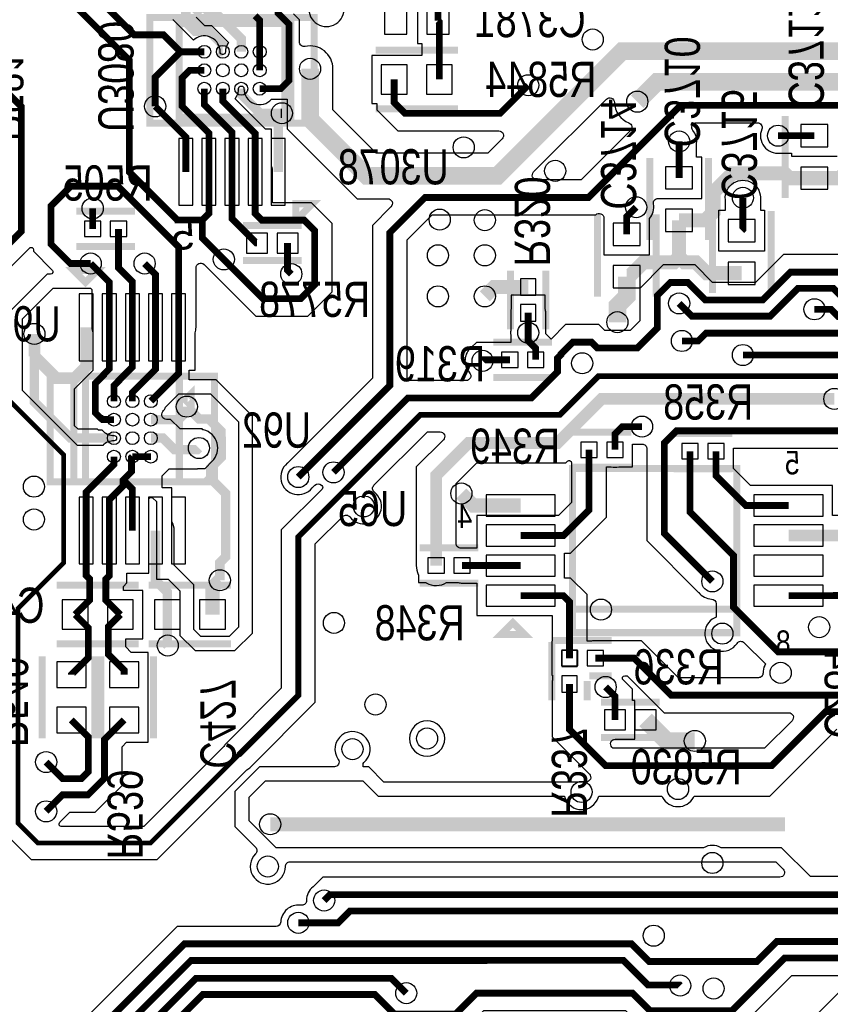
# Model space of a CAD drawing. Extents: x -394 to 5394, y -1015 to 6968.
# Tile 37 of 63: x 1709 to 2401, y 1762 to 2602. Entities that reach past the tile are written whole.
import ezdxf

# ---------------------------------------------------------------- set-up
doc = ezdxf.new("R2010")
doc.units = 0
for name, color, linetype in [('ET_BOTTOM', 1, 'CONTINUOUS'), ('PG_SILKSCREEN_BOTTOM', 2, 'CONTINUOUS'), ('PIN_BOTTOM', 1, 'CONTINUOUS'), ('RD_SILKSCREEN_BOTTOM', 254, 'CONTINUOUS'), ('VC_BOTTOM', 1, 'CONTINUOUS')]:
    doc.layers.add(name, color=color, linetype=linetype)

msp = doc.modelspace()

# ---------------------------------------------------------------- linework, layer by layer
at = {"layer": 'ET_BOTTOM'}
for points, const_width in [([(1846.5218, 2574.5218), (1832.0436, 2589), (1807.0001, 2589), (1746.1, 2649.9001), (1746.1, 2732.4162), (1742, 2736.5162), (1742, 2756)], 5.8), ([(1865.1712, 2431.1312), (1843.8688, 2431.1312), (1803, 2472), (1803, 2567.3154), (1729.9, 2640.4154), (1729.9, 2729.1), (1716, 2743)], 5.8), ([(2066.1102, 2601), (2066.1102, 2623.8899), (2060.1405, 2629.8596), (2060.1405, 2652.278)], 5.8), ([(1882.6108, 2574.5218), (1882.3628, 2574.5218), (1882.3628, 2580.6373), (1871.0001, 2592), (1859.1148, 2592), (1851.1148, 2600), (1851.1148, 2645.3878)], 8), ([(1898.3588, 2574.5218), (1898.3588, 2585.6413), (1870.7998, 2613.2003), (1870.7998, 2645.3878)], 8), ([(1929.8548, 2645.3878), (1929.8548, 2607.283), (1939, 2598.1378), (1939, 2550), (1932.0258, 2543.0258), (1914.1068, 2543.0258)], 5.8), ([(1914.1068, 2574.5218), (1914.1068, 2601.2008), (1910.1698, 2605.1378)], 5.8), ([(2067.2913, 2551), (2067.2913, 2599.8189), (2066.1102, 2601)], 5.8), ([(1639.26, 2575.74), (1639.26, 2559.6), (1645.06, 2553.8), (1684.7162, 2553.8), (1710.8, 2527.7162), (1710.8, 2421.2838), (1664.7162, 2375.2), (1592.0162, 2375.2), (1572.8, 2355.9838), (1572.8, 2326.46), (1587.84, 2311.42)], 5.8), ([(1825, 2528), (1825, 2553), (1846.5218, 2574.5218)], 5.8), ([(1846.5218, 2574.5218), (1866.8628, 2574.5218)], 5.8), ([(1914.1068, 2558.7738), (1914.1068, 2574.5218)], 5.8), ([(2715, 2575), (2223, 2575), (2116.7255, 2468.7255), (2005.2745, 2468.7255), (1957, 2517), (1957, 2560)], 15), ([(4551, 2471), (4459.6, 2379.6), (4136.4, 2379.6), (4108, 2408), (3466, 2408), (3445, 2387), (3369.0001, 2387), (3243.0001, 2513), (3129, 2513), (3067.4, 2574.6), (2776.5999, 2574.6), (2750.9999, 2549), (2253, 2549), (2236, 2532)], 15), ([(1866.8628, 2558.7738), (1854.4628, 2558.7738), (1848, 2552.311), (1848, 2528), (1870.7998, 2505.2002), (1870.7998, 2472.1598)], 5.8), ([(2143, 2546), (2119, 2522), (2038, 2522), (2028.7087, 2531.2913), (2028.7087, 2551)], 5.8), ([(1866.8628, 2543.0258), (1866.8628, 2529.4493), (1890.4848, 2505.8273), (1890.4848, 2472.1598)], 5.8), ([(1882.6108, 2543.0258), (1882.6108, 2532.3893), (1910.1698, 2504.8303), (1910.1698, 2472.1598)], 5.8), ([(1932, 2522.1452), (1914.4808, 2522.1452), (1898.3588, 2538.2672), (1898.3588, 2543.0258)], 8), ([(1825, 2528), (1851.1148, 2501.8852), (1851.1148, 2472.1598)], 5.8), ([(1947, 2212), (2025, 2290), (2025, 2420.3153), (2055.0102, 2450.3255), (2194.3255, 2450.3255), (2272.9, 2528.9), (2633.1, 2528.9), (2642, 2520)], 5.8), ([(1932, 2522.1452), (1929.8548, 2520), (1929.8548, 2472.1598)], 8), ([(1933, 2522.1452), (1932, 2522.1452)], 8), ([(2387, 2503), (2356, 2503)], 5.8), ([(2271.6342, 2467.0608), (2271.6342, 2498.0608)], 5.8), ([(2387, 2466.7796), (2408.5, 2466.7796), (2426.7204, 2485), (2445.2796, 2485), (2463.5, 2466.7796), (2485, 2466.7796)], 12), ([(2387, 2466.7796), (2365.5, 2466.7796), (2361.2796, 2471), (2317.3007, 2471), (2301, 2454.6993), (2301, 2438), (2293.8404, 2430.8404), (2271.6342, 2430.8404)], 12), ([(1865.1712, 2431.1312), (1870.7998, 2436.7598), (1870.7998, 2472.1598)], 5.8), ([(1910.1698, 2472.1598), (1910.1698, 2436.7598), (1915.9296, 2431), (1952, 2431), (1961, 2422), (1961, 2376), (1949, 2364), (1917, 2364), (1883.5, 2397.5)], 5.8), ([(1911.8402, 2411.4848), (1911.3402, 2411.4848), (1890.4848, 2432.3402), (1890.4848, 2472.1598)], 5.8), ([(1770, 2394), (1752.6847, 2394), (1736.1, 2410.5847), (1736.1, 2443.1), (1753, 2460), (1793, 2460), (1844.92, 2408.08), (1844.92, 2339.64)], 5.8), ([(2325, 2422), (2326, 2423), (2326, 2450)], 5.8), ([(1771.68, 2441), (1771.68, 2423.55)], 5.8), ([(2227, 2419), (2227, 2434), (2235, 2442)], 5.8), ([(2271.6342, 2430.8404), (2271.6342, 2399.6342)], 12), ([(1805.55, 2339.64), (1805.55, 2378.45), (1793.72, 2390.28), (1793.72, 2423.55)], 5.8), ([(1865.1712, 2431.1312), (1865.1712, 2415.8288), (1883.5, 2397.5)], 5.8), ([(1937.8244, 2411.4848), (1937.8244, 2388.1756), (1941, 2385)], 5.8), ([(2271.6342, 2399.6342), (2267, 2395), (2241.2204, 2395), (2229, 2382.7796), (2227, 2382.7796)], 12), ([(2271.6342, 2399.6342), (2276.2684, 2395), (2286, 2395), (2295.2204, 2385.7796), (2325, 2385.7796)], 12), ([(1770, 2394), (1785.87, 2378.13), (1785.87, 2339.64)], 5.8), ([(1825.23, 2339.64), (1825.23, 2384.77), (1816, 2394)], 5.8), ([(2271.6342, 2360), (2282.4342, 2349.2), (2349.2, 2349.2), (2372.9, 2372.9), (2403.1, 2372.9), (2413.4204, 2362.5796), (2566.5796, 2362.5796), (2601.5, 2397.5), (2839.5, 2397.5), (3003.7757, 2233.2243), (3162.2243, 2233.2243), (3174, 2245), (3247, 2245), (3265.4, 2263.4), (3457.6, 2263.4), (3497.9, 2223.1)], 5.8), ([(2409.3, 2386.7), (2366.7, 2386.7), (2343, 2363), (2294, 2363), (2279.1, 2377.9), (2264.2197, 2377.9), (2253, 2366.6803), (2253, 2339), (2236, 2322), (2202, 2322), (2197, 2327), (2181, 2327), (2171, 2317), (2171, 2316.3845), (2168, 2313.3845), (2168, 2301.655), (2145.715, 2279.37), (2040.37, 2279.37), (1977, 2216)], 5.8), ([(2227, 2382.7796), (2227, 2366), (2219, 2358), (2219, 2344)], 15), ([(2387, 2355), (2401, 2355), (2407.2204, 2348.7796), (2572.7796, 2348.7796), (2607.7, 2383.7), (2827.3, 2383.7), (2991.5757, 2219.4243), (3174.4243, 2219.4243), (3186, 2231), (3253, 2231), (3271.6, 2249.6), (3451.4, 2249.6), (3491.7, 2209.3), (3561.1315, 2209.3), (3613.7315, 2261.9), (3813.1, 2261.9), (3880, 2195), (4145, 2195), (4250, 2300), (4518, 2300), (4599.665, 2381.665), (4637.5077, 2381.665)], 5.8), ([(2143, 2374.04), (2114.04, 2374.04), (2106, 2366)], 12), ([(2143, 2335), (2143, 2352)], 5.8), ([(1722, 2315), (1740.7574, 2296.2426), (1756.2426, 2296.2426), (1766.18, 2306.18), (1766.18, 2339.64)], 10), ([(1785.87, 2339.64), (1785.87, 2304.24), (1781, 2299.37), (1781, 2299), (1774, 2292), (1774, 2266.7), (1778.7, 2262), (1779, 2262), (1780, 2261), (1784, 2261), (1784.1, 2260.9), (1789.8, 2260.9)], 5.8), ([(1789.8, 2276.65), (1789.8, 2289.8), (1794, 2294), (1794, 2294.2), (1805.55, 2305.75), (1805.55, 2339.64)], 5.8), ([(1825.23, 2339.64), (1825.23, 2303.82), (1805.55, 2284.14), (1805.55, 2276.65)], 5.8), ([(1844.92, 2339.64), (1844.92, 2300.27), (1821.3, 2276.65)], 5.8), ([(1722, 2315), (1722, 2334)], 10), ([(2149.36, 2311.93), (2149.36, 2321.64), (2143, 2328), (2143, 2335)], 5.8), ([(2274, 2328), (2287.9, 2328), (2294.6, 2334.7), (2585.3, 2334.7), (2604.9, 2315.1), (2632.1, 2315.1), (2640.6336, 2323.6336), (2743.3664, 2323.6336), (2960, 2107), (3255.0001, 2107), (3288.0001, 2140), (3446, 2140), (3469, 2117), (3723, 2117), (3754.3, 2148.3), (4150.3523, 2148.3), (4220.3023, 2078.35), (4616.1929, 2078.35)], 5.8), ([(1789.8, 2245.16), (1752.84, 2245.16), (1722, 2276), (1722, 2315)], 8), ([(4616.1929, 2058.665), (4220.4711, 2058.665), (4144.6361, 2134.5), (3767.5, 2134.5), (3714.1, 2081.1), (3416.9, 2081.1), (3397, 2101), (3339, 2101), (3320, 2082), (3203, 2082), (3192, 2093), (2951, 2093), (2734.1664, 2309.8336), (2646.8336, 2309.8336), (2638.3, 2301.3), (2598.7, 2301.3), (2579.1, 2320.9), (2427.9, 2320.9), (2423, 2316), (2326, 2316)], 5.8), ([(2104.07, 2311.07), (2104.93, 2311.93), (2127.32, 2311.93)], 5.8), ([(2404, 2278.6), (2205.6, 2278.6), (2168, 2241), (2092, 2241), (2064.52, 2213.52), (2064.52, 2136.53)], 10), ([(1844.9, 2260.9), (1852, 2268), (1852, 2272)], 8), ([(1852, 2272), (1862.6067, 2261.3933), (1870.7567, 2261.3933), (1881.1151, 2251.0349), (1881.1151, 2244.7558), (1881.275, 2244.5959), (1881.275, 2228.8541), (1872.4, 2219.9791), (1872.4, 2211.05), (1872.15, 2210.8), (1885, 2197.95), (1885, 2143.9), (1880.1, 2139), (1880.1, 2124)], 8), ([(2300, 2123), (2259, 2164), (2259, 2240.955), (2269.445, 2251.4), (2430.6, 2251.4), (2437.9, 2244.1), (2523.4145, 2244.1), (2533.9, 2254.5855), (2533.9, 2257.2145), (2548.5855, 2271.9), (2564.1, 2271.9), (2576.1, 2259.9), (2656.9, 2259.9), (2665.4336, 2268.4336), (2711.5664, 2268.4336), (2929.2, 2050.8), (3104.2001, 2050.8), (3138.9958, 2016.0043), (3370.1968, 2016.0043)], 5.8), ([(1821.3, 2260.9), (1844.9, 2260.9)], 8), ([(2216.93, 2235.29), (2216.93, 2248.69), (2223.24, 2255), (2240, 2255)], 5.8), ([(1862.275, 2236.725), (1860.95, 2235.4), (1841.26, 2235.4), (1831.5, 2245.16), (1821.3, 2245.16)], 8), ([(2194.89, 2235.29), (2194.89, 2184.06), (2172.96, 2162.13), (2136.56, 2162.13)], 5.8), ([(2443, 2067), (2426, 2067), (2422, 2063), (2355.9999, 2063), (2318, 2100.9999), (2318, 2145), (2280.96, 2182.04), (2280.96, 2234)], 5.8), ([(2303, 2234), (2303, 2213.22), (2328.5, 2187.72), (2364.9, 2187.72)], 5.8), ([(1766.18, 2166.42), (1766.18, 2199.2), (1789.8, 2222.82), (1789.8, 2229.41)], 5.8), ([(1805.55, 2229.41), (1804.8, 2228.66), (1804.8, 2216.6), (1797.7, 2209.5)], 5.8), ([(1805.55, 2229.41), (1821.3, 2229.41)], 5.8), ([(1785.87, 2166.42), (1785.87, 2192.8), (1797.69, 2204.62), (1797.69, 2209.49), (1797.7, 2209.5)], 5.8), ([(1797.7, 2209.5), (1805.55, 2201.65), (1805.55, 2166.42)], 5.8), ([(2136.56, 2187.72), (2096.28, 2187.72), (2086, 2198)], 12), ([(1756.73, 2094.7), (1769.125, 2107.095), (1769.125, 2124.98), (1766.18, 2127.925), (1766.18, 2166.42)], 5.8), ([(1795.31, 2094.7), (1782.925, 2107.085), (1782.925, 2124.98), (1785.87, 2127.925), (1785.87, 2166.42)], 5.8), ([(1825.23, 2166.42), (1825.23, 2123.92), (1835.26, 2113.89), (1835.26, 2094.7)], 8), ([(2364.9, 2162.13), (2410.4664, 2162.13), (2410.47, 2162.1264), (2423.87, 2162.1264)], 10), ([(2136.56, 2136.53), (2086.56, 2136.53)], 5.8), ([(1873.84, 2094.7), (1873.84, 2117.74), (1880.1, 2124)], 12), ([(2178.23, 2057.53), (2178.23, 2105.67), (2172.96, 2110.94), (2136.56, 2110.94)], 5.8), ([(2364.9, 2110.94), (2404.12, 2110.94), (2404.15, 2110.97), (2418.05, 2110.97)], 5.8), ([(1835.26, 2094.7), (1835.26, 2068.84), (1835.7, 2068.4)], 8), ([(1756.73, 2094.7), (1768, 2083.43), (1768, 2058), (1753.52, 2043.52), (1753.52, 2043.51)], 5.8), ([(1795.31, 2094.7), (1785, 2084.39), (1785, 2061), (1798.52, 2047.48), (1798.52, 2043.51)], 5.8), ([(2693.28, 2069.73), (2654.73, 2069.73), (2611, 2026), (2265, 2026), (2233.47, 2057.53), (2200.27, 2057.53)], 5.8), ([(2703, 1981), (2672, 2012), (2396.6847, 2012), (2350.6847, 1966), (2208.9999, 1966), (2178.23, 1996.7699), (2178.23, 2035.49)], 5.8), ([(2217.0079, 2005), (2217.0079, 2024.9921), (2209, 2033)], 5.8), ([(1798.52, 2004.93), (1781.8, 1988.21), (1781.8, 1955.1838), (1767.7162, 1941.1), (1746.1, 1941.1), (1732, 1927)], 5.8), ([(1753.52, 2004.93), (1768, 1990.45), (1768, 1960.9), (1762, 1954.9), (1746.1, 1954.9), (1732, 1969)], 5.8), ([(2242.9921, 2005), (2260.9921, 1987), (2285, 1987)], 15), ([(2361.9302, 1916), (1923, 1916)], 12), ([(1969, 1851), (1974, 1856), (2461, 1856), (2464.9, 1859.9), (2622.7847, 1859.9), (2695.5847, 1787.1), (2815.1, 1787.1), (2883.99, 1855.99), (3260.01, 1855.99), (3282, 1834)], 5.8), ([(2538, 1842), (1990.9999, 1842), (1980.9999, 1832), (1947, 1832)], 5.8), ([(2667, 1788), (2625.3, 1829.7), (2551.7, 1829.7), (2538, 1816), (2355, 1816), (2338, 1799), (2246, 1799), (2231, 1814), (1850, 1814), (1726, 1690)], 5.8), ([(1818, 1665), (1818, 1723.3145), (1865.5855, 1770.9), (2012.1, 1770.9), (2028.9, 1754.1), (2081.1001, 1754.1), (2099.0001, 1772), (2232.0001, 1772), (2247.0001, 1757), (2316.6531, 1757), (2361.6531, 1802), (2544, 1802), (2553.8, 1811.8), (2568, 1811.8)], 5.8), ([(1740, 1684.3469), (1855.4531, 1799.8), (2106.8, 1799.8), (2107, 1800), (2224, 1800), (2245, 1779), (2272, 1779), (2272.5, 1778.5)], 5.8), ([(1754, 1678.8307), (1859.8693, 1784.7), (2026.3, 1784.7), (2039, 1772)], 5.8)]:
    msp.add_lwpolyline(points, dxfattribs=dict(at, const_width=const_width))
for points, format in [([(2048.61, 2620.318), (2048.61, 2581.4998), (2052.3911, 2581.4998), (2052.3911, 2571.5002), (2009.7085, 2571.5002), (2009.7085, 2530.4998), (2013.8085, 2530.4998), (2013.8085, 2525.1194), (2031.8281, 2507.0998), (2117.8655, 2507.0998, -0.668177), (2120.6939, 2500.2714), (2108.6483, 2488.2257), (2013.3517, 2488.2257), (1976.5002, 2525.0772), (1976.5002, 2560, 0.479837), (1952.7682, 2579.0355, -0.479835), (1947.9002, 2582.9402), (1947.9002, 2601.8244), (1942.971, 2606.7535)], "xyb"), ([(1956.088, 2612.6246, 1.114863), (1985.912, 2612.6246)], "xyb"), ([(1860, 2604), (1867, 2597), (1872.8577, 2597), (1887.4217, 2582.436, 0.162025), (1884.8604, 2574.3042, -0.423681), (1882.8284, 2572.2722, 0.00806), (1882.3932, 2572.2722, -0.423681), (1880.3612, 2574.3042, 0.616277), (1858.9935, 2585.4913), (1857.614, 2584.5017), (1840, 2602.1157)], "xyb"), ([(2415.4719, 2401.6002), (2360.5281, 2401.6002), (2336.8281, 2377.9002), (2300.1719, 2377.9002), (2285.2719, 2392.8002), (2258.0478, 2392.8002), (2238.0998, 2372.8522), (2238.0998, 2345.1719), (2229.8281, 2336.9002), (2208.1719, 2336.9002), (2203.1719, 2341.9002), (2174.8281, 2341.9002), (2162.5, 2329.5721), (2157.9951, 2334.077), (2157.9999, 2334.9123, 0.028599), (2157.912, 2336.6246), (2157.9002, 2336.7326), (2157.9002, 2352, 0.054555), (2157.5475, 2355.2226), (2157.5002, 2355.4363), (2157.5002, 2367.0002), (2128.4998, 2367.0002), (2128.4998, 2355.4363), (2128.4525, 2355.2226, 0.054555), (2128.0998, 2352), (2128.0998, 2336.7326), (2128.088, 2336.6246, 0.054312), (2128.088, 2333.3754), (2128.0998, 2333.2674), (2128.0998, 2326.8302), (2098.7581, 2326.8302), (2094.7591, 2322.8312), (2094.6744, 2322.7631, 0.432573), (2092.9843, 2300.9649, -0.651589), (2090.0282, 2294.2702), (2039.9002, 2294.2702), (2039.9002, 2414.1434), (2061.1821, 2435.4253), (2200.4974, 2435.4253), (2200.6714, 2435.5993, -0.668175), (2207.4998, 2432.7709), (2207.4998, 2401.4998), (2246.5002, 2401.4998), (2246.5002, 2432.3692, 0.225109), (2249.7345, 2444.811, -0.47057), (2253.6636, 2449.5606), (2291.1344, 2449.5606), (2291.1344, 2484.561), (2286.5344, 2484.561), (2286.5344, 2496.3282), (2286.5462, 2496.4362, 0.19958), (2283.3032, 2507.4864, -0.630522), (2286.4149, 2513.9998), (2338.3362, 2513.9998, -0.529567), (2342.0548, 2508.5262, 0.564824), (2357.6246, 2488.088), (2357.7326, 2488.0998), (2367.4998, 2488.0998), (2367.4998, 2485.4998), (2406.5002, 2485.4998)], "xyb"), ([(1601, 2340, 4, 4, 0), (1645, 2296, 4, 4, 0), (1682, 2296, 4, 4, 0), (1747, 2231, 4, 4, 0), (1747, 2139.0226, 4, 4, 0), (1708, 2100.0226, 4, 4, 0), (1708, 1917, 4, 4, 0), (1725, 1900, 4, 4, 0), (1821, 1900, 4, 4, 0), (1895.9986, 1974.9986, 5, 5, 0), (1946.9951, 2025.9951, 5, 5, 0), (1946.9951, 2160.9951, 5, 5, 0), (2051, 2265, 5, 5, 0), (2170, 2265, 5, 5, 0), (2203, 2298, 5, 5, 0), (2409.3496, 2298, 5, 5, 0), (2445.3496, 2262, 5, 5, 0), (2516, 2262, 5, 5, 0)], "xyseb"), ([(1693.9998, 1911.2009), (1719.2009, 1885.9998), (1826.7991, 1885.9998), (1903.2289, 1962.4297, 0.065939), (1906.2518, 1964.7454), (1961.4953, 2019.9889), (1961.4953, 2154.9889), (1984.8752, 2178.3688, -0.455044), (1990.8927, 2177.9548, 1.147776), (2011.9063, 2198.9684, -0.455044), (2011.4923, 2204.9859), (2057.0062, 2250.4998), (2067.801, 2250.4998, -0.668179), (2070.6295, 2243.6714), (2047.5198, 2220.5617), (2047.5198, 2136.53, 0.116257), (2049.3093, 2128.9379), (2049.5198, 2128.5161), (2049.5198, 2122.0298), (2055.63, 2122.0298), (2056.0909, 2121.7666, 0.273526), (2073.3942, 2122.0298), (2083.1237, 2122.0298), (2083.3374, 2121.9825, 0.054555), (2086.56, 2121.6298), (2099.0598, 2121.6298), (2099.0598, 2093.9398), (2163.3298, 2093.9398), (2163.3298, 2072.0302), (2163.2298, 2072.0302), (2163.2298, 2043.0298), (2163.7298, 2043.0298), (2163.7298, 2038.9263), (2163.6825, 2038.7126, 0.054555), (2163.3298, 2035.49), (2163.3298, 1990.598), (2195.0992, 1958.8286, -0.668175), (2192.2708, 1952.0002), (2019.9706, 1952.0002), (2006.9706, 1965.0002), (2002.155, 1965.0002), (2002.155, 1967.9302), (2002.8662, 1968.5296, 2.279533), (1980.9692, 1971.3159, -0.609055), (1977.7077, 1965.0002), (1914.0294, 1965.0002), (1892.9998, 1943.9706), (1892.9998, 1914.0294), (1910.5807, 1896.4485, -0.418281), (1910.5412, 1890.7527, 1.507874), (1936.0002, 1879.9998, -0.414214), (1940.0002, 1883.9998), (2354.0294, 1883.9998), (2360.3005, 1877.7286, -0.668177), (2357.4721, 1870.9002), (1967.8281, 1870.9002), (1959.6891, 1862.7612), (1959.6044, 1862.6931, 0.228657), (1954, 1850.9212, -0.41575), (1950.0001, 1846.9002), (1948.7326, 1846.9002), (1948.6246, 1846.912, 0.432231), (1932.0166, 1832.7107, -0.400402), (1928.0211, 1828.9002), (1843.8281, 1828.9002), (1711.0998, 1696.1719)], "xyb"), ([(2428.0961, 1871.5), (2383.5, 1871.5), (2359, 1896), (2307.4837, 1896, 0.267273), (2292.5163, 1896), (1928, 1896), (1905, 1919), (1905, 1939), (1919, 1953), (2002, 1953), (2015, 1940), (2173.8289, 1940), (2174.2926, 1938.6494, 0.713983), (2202.6674, 1938.6494), (2203.1311, 1940), (2256.8798, 1940), (2257.4445, 1938.9412, 0.600005), (2283.9155, 1938.9412), (2284.4802, 1940), (2349, 1940), (2406, 1997)], "xyb")]:
    msp.add_lwpolyline(points, format=format, dxfattribs=at)
for points in [[(1743.437, 1917.2943, 0.006703), (1743.6931, 1917.6044), (1743.7612, 1917.6891), (1752.2719, 1926.1998), (1773.8881, 1926.1998), (1796.7002, 1949.0119), (1796.7002, 1982.0381), (1800.5919, 1985.9298), (1819.0202, 1985.9298), (1819.0202, 2062.5102), (1804.5619, 2062.5102), (1799.9002, 2067.1719), (1799.9002, 2074.1998), (1814.3102, 2074.1998), (1814.3102, 2115.2002), (1797.8252, 2115.2002), (1797.8252, 2118.8081), (1800.7702, 2121.7531), (1800.7702, 2129.9198), (1819.5502, 2129.9198), (1819.5502, 2192.6505, -0.668183), (1822.9644, 2194.0647), (1825.9998, 2191.0294), (1825.9998, 2124.9998), (1836.0294, 2124.9998), (1845.9998, 2115.0294), (1845.9998, 2077.0294), (1859.0294, 2063.9998), (1892.9706, 2063.9998), (1908.0002, 2079.0294), (1908.0002, 2263.9706), (1876.9706, 2295.0002), (1853.8202, 2295.0002), (1853.8202, 2303.1398), (1858.9202, 2303.1398), (1858.9202, 2334.5292), (1859.0267, 2334.8424, 0.08214), (1859.8202, 2339.64), (1859.8202, 2390.4509, -0.668175), (1866.6486, 2393.2793), (1871.7388, 2388.1891), (1871.8069, 2388.1044, 0.054312), (1874.1044, 2385.8069), (1874.1891, 2385.7388), (1910.8281, 2349.0998), (1955.1719, 2349.0998), (1975.9002, 2369.8281), (1975.9002, 2428.1719), (1958.1719, 2445.9002), (1925.07, 2445.9002), (1925.07, 2472.1598, 0.08214), (1924.2765, 2476.9574), (1924.17, 2477.2706), (1924.17, 2508.66), (1918.9269, 2508.66), (1893.0821, 2534.5048, 0.176599), (1896.1092, 2543.2434, -0.423681), (1898.1412, 2545.2754, 0.00806), (1898.5764, 2545.2754, -0.423681), (1900.6084, 2543.2434, 0.698128), (1924.2578, 2534.1256), (1937.4998, 2534.1256), (1937.4998, 2508.9228), (1997.1973, 2449.2253), (2023.1811, 2449.2253, -0.668175), (2026.0095, 2442.3969), (2010.0998, 2426.4872), (2010.0998, 2296.1719), (1937.6891, 2223.7612), (1937.6044, 2223.6931, 1.118809), (1958.7587, 2202.6867), (1961.1058, 2205.0337, -0.406293), (1966.6849, 2205.1094, 0.010547), (1967.1534, 2204.6841, -0.434668), (1967.2547, 2201.7611), (1932.4949, 2167.0013), (1932.4949, 2032.0013), (1885.7454, 1985.2518, 0.065939), (1883.4297, 1982.2289), (1815.2009, 1914.0002), (1744.9619, 1914.0002, -0.639031)], [(2150.46, 2465.2257, -0.668177), (2147.6316, 2472.0541), (2209.6825, 2534.1051, -0.657098), (2216.509, 2531.3998, 0.29988), (2228.8644, 2513.8522, -0.540336), (2230.2292, 2507.3012), (2188.1536, 2465.2257)], [(2344.5002, 2439.5002), (2344.5002, 2404.4998), (2305.4998, 2404.4998), (2305.4998, 2439.5002), (2311.0998, 2439.5002), (2311.0998, 2448.2674), (2311.088, 2448.3754, -1.114863), (2340.912, 2448.3754), (2340.9002, 2448.2674), (2340.9002, 2439.5002)], [(1693.1714, 2304.6279), (1687.7991, 2310.0002), (1650.7991, 2310.0002), (1614.7155, 2346.0838), (1614.567, 2346.3987, 0.350582), (1597.7459, 2354.643), (1596.6742, 2354.4048), (1594.4836, 2356.5954), (1598.1881, 2360.2998), (1629.0443, 2360.2998, -0.434409), (1633.0349, 2356.0262, 1.070921), (1662.9651, 2356.0262, -0.434409), (1666.9557, 2360.2998), (1670.8881, 2360.2998), (1717.7856, 2407.1973, -0.668179), (1721.1998, 2405.7831), (1721.1998, 2404.4128), (1737.1982, 2388.4144, -0.668179), (1735.784, 2385.0002), (1733.0294, 2385.0002), (1699.9998, 2351.9706), (1699.9998, 2307.4563, -0.668174)], [(1790.0194, 2242.9084, 0.20194), (1780.298, 2239), (1758.7993, 2239), (1712, 2285.7993), (1712, 2347), (1738, 2373), (1769.9279, 2373), (1770.9698, 2371.9581), (1770.9698, 2339.64, 0.08214), (1771.7633, 2334.8424), (1771.8698, 2334.5292), (1771.8698, 2302.8698), (1756, 2287), (1756, 2256), (1759, 2253), (1775.4132, 2253), (1776.3134, 2252.0998), (1779.5622, 2252.0998, 0.222833), (1790.0192, 2247.4016, -0.423578), (1792.0514, 2245.3706, 0.007963), (1792.0516, 2244.9406, -0.42375)], [(1833.8169, 2271.5921), (1833.9694, 2271.9694), (1845, 2283), (1872, 2283), (1896, 2259), (1896, 2084), (1888, 2076), (1864, 2076), (1858, 2082), (1858, 2120), (1841.2302, 2136.7698), (1841.2302, 2166.42, 0.127016), (1839.2302, 2174.166), (1839.2302, 2202.9202), (1831.0798, 2202.9202), (1831, 2203), (1831, 2213), (1837, 2219), (1861, 2219), (1861.3998, 2219.3998), (1867.5775, 2219.3998), (1873.5888, 2225.4112, 0.582971), (1866.1556, 2252.2475), (1865.6182, 2252.3818), (1865, 2253), (1846.2877, 2253), (1838.1275, 2261.1602), (1834.5, 2261.1602, -0.643448), (1831.4829, 2267.7864, 0.083246)], [(2244.0998, 2236.0001), (2244.0998, 2157.8281), (2288.2388, 2113.6891), (2288.3069, 2113.6044, 0.214847), (2299.2893, 2108.0166, -0.400402), (2303.0998, 2104.0211), (2303.0998, 2092.5505), (2301.9704, 2092.0045, 1.309227), (2320.9813, 2070.18, -0.473304), (2327.1381, 2070.7898), (2345.2115, 2052.7163), (2344.6186, 2051.4467, 0.112315), (2343.2106, 2044.9423, -0.417296), (2339.2109, 2040.9002), (2271.1719, 2040.9002), (2239.6419, 2072.4302), (2200.27, 2072.4302, 0.054555), (2197.0474, 2072.0775), (2196.8337, 2072.0302), (2193.1302, 2072.0302), (2193.1302, 2111.8419), (2179.1319, 2125.8402), (2174.0602, 2125.8402), (2174.0602, 2147.2298), (2179.1319, 2147.2298), (2209.7902, 2177.8881), (2209.7902, 2220.7898), (2213.4937, 2220.7898), (2213.7074, 2220.7425, 0.109435), (2220.1526, 2220.7425), (2220.3663, 2220.7898), (2231.9302, 2220.7898), (2231.9302, 2240.0998), (2238.2674, 2240.0998), (2238.3754, 2240.088, 0.02845), (2240.0788, 2240, -0.41575)], [(2417.5117, 2179.1266), (2417.5081, 2179.1302), (2402.4002, 2179.1302), (2402.4002, 2204.7202), (2332.5719, 2204.7202), (2318.0002, 2219.2919), (2318.0002, 2236.4998), (2424.4281, 2236.4998), (2431.7281, 2229.1998), (2509.7298, 2229.1998), (2509.7298, 2224.2429), (2509.6833, 2224.031, 0.054074), (2509.2298, 2219.85), (2509.2298, 2187.7728), (2509.2498, 2187.7528), (2509.2498, 2182.1302), (2472.5298, 2182.1302), (2472.5298, 2179.1302), (2466.5883, 2179.1302), (2466.5847, 2179.1266)], [(2081.5202, 2155.4016), (2081.5202, 2206.4783), (2099.0417, 2223.9998), (2175.0417, 2223.9998), (2176.4756, 2225.4337, -0.668169), (2179.8898, 2224.0195), (2179.8898, 2220.7898), (2179.9898, 2220.7898), (2179.9898, 2190.2319), (2168.8881, 2179.1302), (2099.0598, 2179.1302), (2099.0598, 2151.4302), (2086.56, 2151.4302, 0.013761), (2085.7403, 2151.4076, -0.430435)], [(2231.9081, 2021.5002), (2231.9081, 2031.164), (2223.8565, 2039.2156, -0.668179), (2225.2707, 2042.6298), (2227.2981, 2042.6298), (2258.8281, 2011.0998), (2365.0556, 2011.0998, -0.668175), (2367.884, 2004.2714), (2344.5128, 1980.9002), (2215.1718, 1980.9002), (2214.4006, 1981.6714, -0.668175), (2217.229, 1988.4998), (2234.0081, 1988.4998), (2234.0081, 2021.5002)], [(2071.786, 1989.0753, 1), (2041.7856, 1989.0753, 1)], [(2272.0002, 1646.4146), (2272.0002, 1704.9706), (2263.9706, 1713.0002), (2240.0294, 1713.0002), (2226.9998, 1699.9706), (2226.9998, 1695.6279, -0.668177), (2220.1714, 1692.7995), (2176.8646, 1736.1062), (2176.7519, 1736.7181, 0.556764), (2152.9999, 1746.0002), (2103.7292, 1746.0002, -0.668175), (2100.9008, 1752.8286), (2105.172, 1757.0998), (2225.8282, 1757.0998), (2240.8282, 1742.0998), (2322.825, 1742.0998), (2367.825, 1787.0998), (2412.6854, 1787.0998, -0.668175), (2415.5138, 1780.2714), (2278.8286, 1643.5862, -0.668175)]]:
    msp.add_lwpolyline(points, format="xyb", close=True, dxfattribs=at)
at = {"layer": 'PG_SILKSCREEN_BOTTOM', "const_width": 6}
for points in [[(1865.4848, 2603.7738), (1860.4848, 2608.7738), (1870.4848, 2608.7738), (1865.4848, 2603.7738)], [(1940.4848, 2603.7738), (1940.4848, 2513.7738), (1820.4848, 2513.7738), (1820.4848, 2603.7738), (1960.4848, 2603.7738), (1960.4848, 2513.7738)], [(1960.4848, 2513.7738), (1940.4848, 2513.7738), (1940.4848, 2603.7738)], [(1935.4848, 2598.7738), (1935.4848, 2518.7738), (1845.4848, 2518.7738), (1845.4848, 2598.7738), (1935.4848, 2598.7738)], [(2083, 2576), (2013, 2576)], [(2013, 2576), (2083, 2576)], [(2013, 2526), (2083, 2526)], [(2362, 2519.8898), (2362, 2449.8898)], [(2246.6342, 2483.9506), (2246.6342, 2413.9506)], [(2296.6342, 2483.9506), (2296.6342, 2413.9506)], [(1959.1094, 2445.0615), (1944.9672, 2430.9194), (1944.9672, 2445.0615), (1959.1094, 2445.0615)], [(1807.7, 2438.55), (1757.7, 2438.55)], [(2202, 2435.8898), (2202, 2365.8898)], [(2252, 2435.8898), (2252, 2365.8898)], [(2300, 2438.8898), (2300, 2368.8898)], [(2350, 2438.8898), (2350, 2368.8898)], [(1899.8323, 2426.4848), (1949.8323, 2426.4848)], [(1807.7, 2408.55), (1757.7, 2408.55)], [(1899.8323, 2396.4848), (1949.8323, 2396.4848)], [(1755.55, 2388.03), (1775.55, 2388.03), (1765.55, 2378.03), (1755.55, 2388.03)], [(2128, 2338.02), (2128, 2388.02)], [(2158, 2338.02), (2158, 2388.02)], [(2113.34, 2326.93), (2163.34, 2326.93)], [(1755.55, 2208.03), (1755.55, 2298.03), (1875.55, 2298.03), (1875.55, 2208.03), (1735.55, 2208.03), (1735.55, 2298.03)], [(1735.55, 2298.03), (1755.55, 2298.03), (1755.55, 2208.03)], [(1845.55, 2208.03), (1765.55, 2208.03), (1765.55, 2298.03), (1845.55, 2298.03), (1845.55, 2208.03)], [(2113.34, 2296.93), (2163.34, 2296.93)], [(1850.55, 2278.03), (1855.55, 2283.03), (1855.55, 2273.03), (1850.55, 2278.03)], [(2180.91, 2250.29), (2230.91, 2250.29)], [(2316.98, 2249), (2266.98, 2249)], [(2320.73, 2099.33), (2180.73, 2099.33), (2180.73, 2219.33), (2320.73, 2219.33), (2320.73, 2079.33), (2180.73, 2079.33)], [(2180.91, 2220.29), (2230.91, 2220.29)], [(2316.98, 2219), (2266.98, 2219)], [(2100.54, 2151.53), (2050.54, 2151.53)], [(2100.54, 2121.53), (2050.54, 2121.53)], [(1741.02, 2119.7), (1811.02, 2119.7)], [(1889.55, 2119.7), (1819.55, 2119.7)], [(2180.73, 2079.33), (2180.73, 2099.33), (2320.73, 2099.33)], [(2139.92, 2077.86), (2119.92, 2077.86), (2129.92, 2087.86), (2139.92, 2077.86)], [(2163.23, 2021.51), (2163.23, 2071.51)], [(2214.25, 2072.53), (2164.25, 2072.53)], [(1741.02, 2069.7), (1811.02, 2069.7)], [(1889.55, 2069.7), (1819.55, 2069.7)], [(1728.52, 2059.22), (1728.52, 1989.22)], [(1773.52, 2059.22), (1773.52, 1989.22)], [(1778.52, 2059.22), (1778.52, 1989.22)], [(1823.52, 2059.22), (1823.52, 1989.22)], [(2193.23, 2021.51), (2193.23, 2038)], [(2214.25, 2042.53), (2195, 2042.53)], [(2205, 2020), (2255, 2020)], [(2205, 1990), (2255, 1990)]]:
    msp.add_lwpolyline(points, dxfattribs=at)
at = {"layer": 'PIN_BOTTOM'}
for points in [[(2039.3898, 2589.5), (2039.3898, 2612.5), (2020.3898, 2612.5), (2020.3898, 2589.5)], [(2075.6102, 2589.5), (2075.6102, 2612.5), (2056.6102, 2612.5), (2056.6102, 2589.5)], [(2017.7087, 2563.5), (2017.7087, 2538.5), (2039.7087, 2538.5), (2039.7087, 2563.5)], [(2056.2913, 2563.5), (2056.2913, 2538.5), (2078.2913, 2538.5), (2078.2913, 2563.5)], [(2398.5, 2512.5), (2375.5, 2512.5), (2375.5, 2493.5), (2398.5, 2493.5)], [(1845.1148, 2443.6598), (1857.1148, 2443.6598), (1857.1148, 2500.6598), (1845.1148, 2500.6598)], [(1864.7998, 2443.6598), (1876.7998, 2443.6598), (1876.7998, 2500.6598), (1864.7998, 2500.6598)], [(1884.4848, 2443.6598), (1896.4848, 2443.6598), (1896.4848, 2500.6598), (1884.4848, 2500.6598)], [(1904.1698, 2443.6598), (1916.1698, 2443.6598), (1916.1698, 2500.6598), (1904.1698, 2500.6598)], [(1923.8548, 2443.6598), (1935.8548, 2443.6598), (1935.8548, 2500.6598), (1923.8548, 2500.6598)], [(2283.1342, 2476.5608), (2260.1342, 2476.5608), (2260.1342, 2457.5608), (2283.1342, 2457.5608)], [(2398.5, 2476.2796), (2375.5, 2476.2796), (2375.5, 2457.2796), (2398.5, 2457.2796)], [(2283.1342, 2440.3404), (2260.1342, 2440.3404), (2260.1342, 2421.3404), (2283.1342, 2421.3404)], [(1778.68, 2417.05), (1778.68, 2430.05), (1764.68, 2430.05), (1764.68, 2417.05)], [(1800.72, 2417.05), (1800.72, 2430.05), (1786.72, 2430.05), (1786.72, 2417.05)], [(2238.5, 2428.5), (2215.5, 2428.5), (2215.5, 2409.5), (2238.5, 2409.5)], [(2336.5, 2431.5), (2313.5, 2431.5), (2313.5, 2412.5), (2336.5, 2412.5)], [(1902.8402, 2419.9848), (1902.8402, 2402.9848), (1920.8402, 2402.9848), (1920.8402, 2419.9848)], [(1928.8244, 2419.9848), (1928.8244, 2402.9848), (1946.8244, 2402.9848), (1946.8244, 2419.9848)], [(2238.5, 2392.2796), (2215.5, 2392.2796), (2215.5, 2373.2796), (2238.5, 2373.2796)], [(2336.5, 2395.2796), (2313.5, 2395.2796), (2313.5, 2376.2796), (2336.5, 2376.2796)], [(2136.5, 2367.04), (2149.5, 2367.04), (2149.5, 2381.04), (2136.5, 2381.04)], [(1772.18, 2368.14), (1760.18, 2368.14), (1760.18, 2311.14), (1772.18, 2311.14)], [(1791.87, 2368.14), (1779.87, 2368.14), (1779.87, 2311.14), (1791.87, 2311.14)], [(1811.55, 2368.14), (1799.55, 2368.14), (1799.55, 2311.14), (1811.55, 2311.14)], [(1831.23, 2368.14), (1819.23, 2368.14), (1819.23, 2311.14), (1831.23, 2311.14)], [(1850.92, 2368.14), (1838.92, 2368.14), (1838.92, 2311.14), (1850.92, 2311.14)], [(2136.5, 2345), (2149.5, 2345), (2149.5, 2359), (2136.5, 2359)], [(2120.32, 2318.43), (2120.32, 2305.43), (2134.32, 2305.43), (2134.32, 2318.43)], [(2142.36, 2318.43), (2142.36, 2305.43), (2156.36, 2305.43), (2156.36, 2318.43)], [(2187.89, 2241.79), (2187.89, 2228.79), (2201.89, 2228.79), (2201.89, 2241.79)], [(2209.93, 2241.79), (2209.93, 2228.79), (2223.93, 2228.79), (2223.93, 2241.79)], [(2287.96, 2227.5), (2287.96, 2240.5), (2273.96, 2240.5), (2273.96, 2227.5)], [(2310, 2227.5), (2310, 2240.5), (2296, 2240.5), (2296, 2227.5)], [(1772.18, 2194.92), (1760.18, 2194.92), (1760.18, 2137.92), (1772.18, 2137.92)], [(1791.87, 2194.92), (1779.87, 2194.92), (1779.87, 2137.92), (1791.87, 2137.92)], [(1811.55, 2194.92), (1799.55, 2194.92), (1799.55, 2137.92), (1811.55, 2137.92)], [(1831.23, 2194.92), (1819.23, 2194.92), (1819.23, 2137.92), (1831.23, 2137.92)], [(1850.92, 2194.92), (1838.92, 2194.92), (1838.92, 2137.92), (1850.92, 2137.92)], [(2107.06, 2196.72), (2107.06, 2178.72), (2166.06, 2178.72), (2166.06, 2196.72)], [(2335.4, 2196.72), (2335.4, 2178.72), (2394.4, 2178.72), (2394.4, 2196.72)], [(2107.06, 2171.13), (2107.06, 2153.13), (2166.06, 2153.13), (2166.06, 2171.13)], [(2335.4, 2171.13), (2335.4, 2153.13), (2394.4, 2153.13), (2394.4, 2171.13)], [(2071.52, 2130.03), (2071.52, 2143.03), (2057.52, 2143.03), (2057.52, 2130.03)], [(2093.56, 2130.03), (2093.56, 2143.03), (2079.56, 2143.03), (2079.56, 2130.03)], [(2107.06, 2145.53), (2107.06, 2127.53), (2166.06, 2127.53), (2166.06, 2145.53)], [(2335.4, 2145.53), (2335.4, 2127.53), (2394.4, 2127.53), (2394.4, 2145.53)], [(2107.06, 2119.94), (2107.06, 2101.94), (2166.06, 2101.94), (2166.06, 2119.94)], [(2335.4, 2119.94), (2335.4, 2101.94), (2394.4, 2101.94), (2394.4, 2119.94)], [(1745.73, 2107.2), (1745.73, 2082.2), (1767.73, 2082.2), (1767.73, 2107.2)], [(1784.31, 2107.2), (1784.31, 2082.2), (1806.31, 2082.2), (1806.31, 2107.2)], [(1846.26, 2082.2), (1846.26, 2107.2), (1824.26, 2107.2), (1824.26, 2082.2)], [(1884.84, 2082.2), (1884.84, 2107.2), (1862.84, 2107.2), (1862.84, 2082.2)], [(2185.23, 2051.03), (2185.23, 2064.03), (2171.23, 2064.03), (2171.23, 2051.03)], [(2171.73, 2050.53), (2184.73, 2050.53), (2184.73, 2064.53), (2171.73, 2064.53)], [(2207.27, 2051.03), (2207.27, 2064.03), (2193.27, 2064.03), (2193.27, 2051.03)], [(1766.02, 2054.51), (1741.02, 2054.51), (1741.02, 2032.51), (1766.02, 2032.51)], [(1811.02, 2054.51), (1786.02, 2054.51), (1786.02, 2032.51), (1811.02, 2032.51)], [(2171.73, 2028.49), (2184.73, 2028.49), (2184.73, 2042.49), (2171.73, 2042.49)], [(1766.02, 2015.93), (1741.02, 2015.93), (1741.02, 1993.93), (1766.02, 1993.93)], [(1811.02, 2015.93), (1786.02, 2015.93), (1786.02, 1993.93), (1811.02, 1993.93)], [(2208.0079, 2013.5), (2208.0079, 1996.5), (2226.0079, 1996.5), (2226.0079, 2013.5)], [(2233.9921, 2013.5), (2233.9921, 1996.5), (2251.9921, 1996.5), (2251.9921, 2013.5)]]:
    msp.add_lwpolyline(points, close=True, dxfattribs=at)
for centre in [(1866.8628, 2574.5218), (1882.6108, 2574.5218), (1898.3588, 2574.5218), (1914.1068, 2574.5218), (1866.8628, 2558.7738), (1882.6108, 2558.7738), (1898.3588, 2558.7738), (1914.1068, 2558.7738), (1866.8628, 2543.0258), (1882.6108, 2543.0258), (1898.3588, 2543.0258), (1914.1068, 2543.0258), (1789.8, 2276.65), (1805.55, 2276.65), (1821.3, 2276.65), (1789.8, 2260.9), (1805.55, 2260.9), (1821.3, 2260.9), (1789.8, 2245.16), (1805.55, 2245.16), (1821.3, 2245.16), (1789.8, 2229.41), (1805.55, 2229.41), (1821.3, 2229.41)]:
    msp.add_circle(centre, 5.5, dxfattribs=at)
at = {"layer": 'VC_BOTTOM'}
for centre in [(2198, 2585), (1957, 2560), (2143, 2546), (1825, 2528), (2236, 2532), (1933, 2522.1452), (2356, 2503), (2088, 2493), (2271.6342, 2498.0608), (2166, 2473), (2326, 2450), (1771.68, 2441), (2235, 2442), (2067.5368, 2431.465), (2106, 2431), (2066, 2401), (2106, 2401), (1770, 2394), (1816, 2394), (1883.5, 2397.5), (1941, 2385), (2066, 2366), (2106, 2366), (2271.6342, 2360), (2387, 2355), (2219, 2344), (1722, 2334), (2143, 2335), (2274, 2328), (2104.07, 2311.07), (2189, 2309), (2326, 2316), (2404, 2278.6), (1852, 2272), (2240, 2255), (1862.275, 2236.725), (1977, 2216), (1947, 2212), (1721.5849, 2203.8334), (2086, 2198), (2002.8522, 2187.0089), (1721.5849, 2175.8334), (1880.1, 2124), (2300, 2123), (2205, 2099), (1977.3578, 2087.6422), (2391, 2084), (2308.5, 2078.5), (1835.7, 2068.4), (2358.21, 2045.1), (2209, 2033), (2012.7858, 2018.0753), (2056.7858, 1989.0753), (2285, 1987), (1993.2, 1980), (1732, 1969), (2188.48, 1943.52), (2270.68, 1946), (1732, 1927), (1923, 1916), (1921, 1880), (2300, 1883), (1969, 1851), (1947, 1832), (2250, 1821), (2039, 1772), (2272.5, 1778.5), (2301, 1776)]:
    msp.add_circle(centre, 9, dxfattribs=at)

# ---------------------------------------------------------------- texts
at = {"layer": 'PG_SILKSCREEN_BOTTOM', "text_generation_flag": 2}
for s, height, width, p in [('5', 25, 1.08, (1858.7262, 2405.9848)), ('5', 20, 0.85, (2374.38, 2214.28)), ('4', 20, 0.85, (2095.2, 2168.65)), ('8', 20, 0.85, (2366.73, 2061.22))]:
    msp.add_text(s, height=height, dxfattribs=dict(at, width=width)).set_placement(p)
at = {"layer": 'RD_SILKSCREEN_BOTTOM', "text_generation_flag": 2, "width": 0.8}
for s, p in [('C3781', (2192, 2587)), ('R5844', (2201, 2536)), ('U3078', (2075.2262, 2461.4848)), ('R505', (1822.84, 2447.67)), ('R5778', (2008.1677, 2348.5152)), ('U91', (1744.42, 2327.64)), ('R319', (2106.14, 2293.57)), ('R358', (2334.79, 2261.01)), ('U92', (1957.86, 2237.02)), ('R349', (2170.15, 2223.3)), ('U65', (2039.78, 2170.21)), ('C428', (1730.6, 2087.7)), ('R348', (2088.75, 2072.75)), ('R336', (2309.57, 2035.2)), ('R5830', (2325, 1950))]:
    msp.add_text(s, height=30, dxfattribs=at).set_placement(p)
for s, p in [('C3711', (2365, 2526.1102)), ('U3080', (1776.5152, 2506.2262)), ('C3710', (2259.3658, 2493.0494)), ('R581', (1682.56, 2498.33)), ('C3715', (2308, 2448.1102)), ('C3714', (2205, 2440)), ('R320', (2131.55, 2391.51)), ('C284', (2395.69, 1988.92)), ('R540', (1686.64, 1981.87)), ('C427', (1863.49, 1963.31)), ('R337', (2163.07, 1921.65)), ('R539', (1784.35, 1886.1))]:
    msp.add_text(s, height=30, rotation=270, dxfattribs=at).set_placement(p)

doc.saveas('drawing.dxf')
